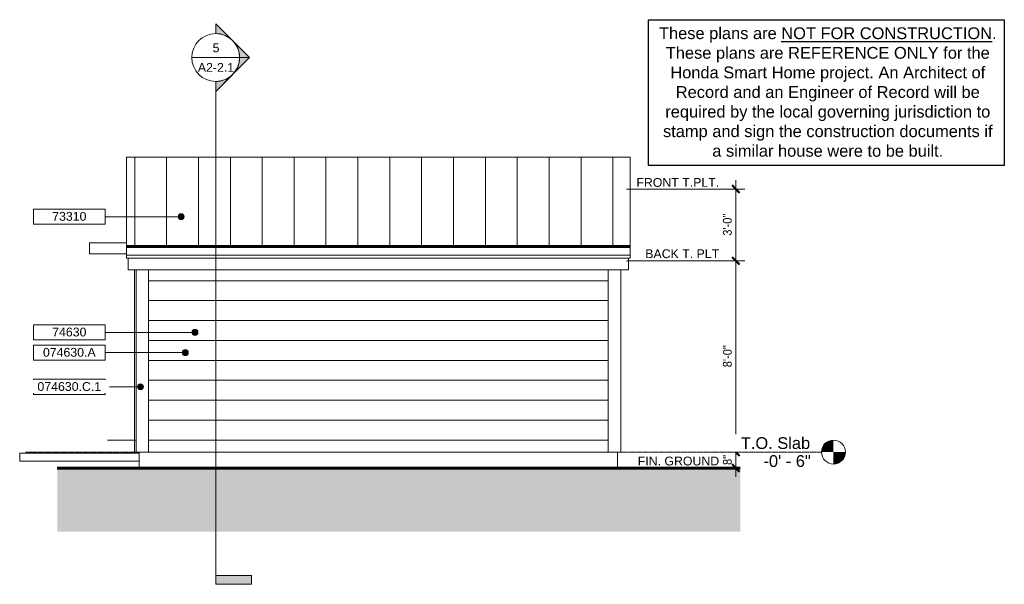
# Model space of a CAD drawing. Header units: inches. Extents: x -90 to 404, y -72 to 211.
import ezdxf

# ---------------------------------------------------------------- set-up
doc = ezdxf.new("R2010")
doc.units = ezdxf.units.IN
doc.header["$MEASUREMENT"] = 0
doc.linetypes.add('Grid Line 1_2_', pattern=[0.875, 0.5, -0.125, 0.125, -0.125])
doc.linetypes.add('IMPORT-CENTER4', pattern=[0.439, 0.25, -0.063, 0.063, -0.063])
for name, color, linetype, lineweight in [('A-ANNO-DIMS', 1, 'Continuous', 9), ('A-ANNO-DIMS-48', 1, 'Continuous', 9), ('A-ANNO-NOTE', 2, 'Continuous', 9), ('A-ANNO-SYMB', 6, 'Continuous', 9), ('A-ANNO-TEXT', 2, 'Continuous', 9), ('A-DETL', 5, 'Continuous', 60), ('A-DETL-GENF', 3, 'Continuous', 9), ('A-DOOR', 1, 'Continuous', 18), ('A-FLOR-LEVL', 6, 'Continuous', 9), ('A-FLOR-OTLN', 6, 'Continuous', 18), ('A-GENM', 6, 'Continuous', 9), ('A-ROOF', 4, 'Continuous', 18), ('A-ROOF-OTLN', 4, 'Continuous', 9), ('A-ROOF-PATT', 8, 'Continuous', 18), ('A-WALL-MBNI', 2, 'Continuous', 18), ('A-WALL-PATT', 2, 'Continuous', 18), ('ECON', 7, 'IMPORT-CENTER4', 9), ('EUTL', 7, 'Continuous', 9), ('I-WALL', 2, 'Continuous', 18), ('RCP_VC_dwg', 8, 'Continuous', 9), ('S-FNDN-FTNG', 4, 'Continuous', 18)]:
    doc.layers.add(name, color=color, linetype=linetype, lineweight=lineweight)
doc.styles.add('Arial', font='arial.ttf', dxfattribs={"height": 4.425898})
doc.styles.add('Arial_1', font='arial.ttf', dxfattribs={"width": 0.9, "height": 4.425898})
doc.styles.add('Arial_2', font='arial.ttf', dxfattribs={"height": 5.901198})
doc.dimstyles.new('Linear_-_3_32__Arial_2', dxfattribs={"dimscale": 12, "dimtxt": 4.5, "dimasz": 0.3125, "dimexe": 0.375, "dimexo": 0.375, "dimgap": 0.0625, "dimtad": 1, "dimdec": 3, "dimrnd": 0.125, "dimzin": 3, "dimdsep": 46, "dimlunit": 4, "dimtxsty": 'Arial_1', "dimblk1": 'OBLIQUE', "dimblk2": 'OBLIQUE', "dimsah": 1, "dimcen": 0.09, "dimdle": 0.375, "dimazin": 0, "dimtfac": 1, "dimtdec": 3, "dimtix": 1, "dimtmove": 0, "dimatfit": 3, "dimfxl": 1, "dimtvp": 1, "dimfrac": 2, "dimtolj": 1, "dimtzin": 0, "dimarcsym": 2})

# ---------------------------------------------------------------- blocks, each defined once
blk = doc.blocks.new('Two panel out-swing French Style - 5880FR-2991159-Exterior North Elevation Visitors Center')
at = {"layer": 'A-DOOR'}
for p, q in [((-32.09, -6), (-32.09, 85.52)), ((-31.34, -6), (-32.09, -6))]:
    blk.add_line(p, q, dxfattribs=at)
blk = doc.blocks.new('Visitors Center Slab Stem Wall - Visitors Center Slab Stem Wall-2287425-Exterior North Elevation Visitors Center')
at = {"layer": 'S-FNDN-FTNG'}
for p, q in [((-29.71, -14), (-29.71, -10)), ((210.29, -14), (210.29, -10))]:
    blk.add_line(p, q, dxfattribs=at)
blk = doc.blocks.new('RCP_VC_dwg_LWMF-3124424-Exterior North Elevation Visitors Center')
at = {"layer": 'EUTL'}
for p, q in [((-43.43, 0), (-35.96, 0)), ((-35.96, 0), (-43.43, 0))]:
    blk.add_line(p, q, dxfattribs=at)
at = {"layer": 'EUTL', "flags": 128}
blk.add_lwpolyline([(-45.7, 0), (-34.71, 0), (-31.34, 0)], dxfattribs=at)
blk = doc.blocks.new('RCP_VC_dwg-3010891-Exterior North Elevation Visitors Center')
at = {"layer": 'ECON'}
blk.add_line((-32.11, 0), (-39.7, 0), dxfattribs=at)
blk.add_blockref('RCP_VC_dwg_LWMF-3124424-Exterior North Elevation Visitors Center', (0, 0))
blk = doc.blocks.new('Section - 3_32_ x 3_8_-54337-Exterior North Elevation Visitors Center')
at = {"layer": 'A-ANNO-SYMB'}
blk.add_hatch(color=256, dxfattribs=at).paths.add_polyline_path([(26.66, -67.87), (8.66, -67.87), (8.66, -72.37), (26.66, -72.37)], flags=0)
for p, q in [((8.66, -72.37), (8.66, -67.87)), ((8.66, -67.87), (26.66, -67.87)), ((26.66, -67.87), (26.66, -72.37)), ((26.66, -72.37), (8.66, -72.37))]:
    blk.add_line(p, q, dxfattribs=at)
blk = doc.blocks.new('Section - Section Head - Filled-22785-Exterior North Elevation Visitors Center')
at = {"layer": 'A-ANNO-SYMB'}
h = blk.add_hatch(color=256, dxfattribs=at)
edge = h.paths.add_edge_path(flags=0)
edge.add_arc((8.66, 192), 12.02, 47.9216, 90)
edge.add_line((8.66, 204.02), (8.66, 208.97))
edge.add_line((8.66, 208.97), (16.72, 200.92))
h = blk.add_hatch(color=256, dxfattribs=at)
edge = h.paths.add_edge_path(flags=0)
edge.add_line((17.15, 200.49), (25.63, 192))
edge.add_line((25.63, 192), (20.66, 192))
edge.add_arc((8.66, 192), 12, 0, 45)
h = blk.add_hatch(color=256, dxfattribs=at)
edge = h.paths.add_edge_path(flags=0)
edge.add_arc((8.66, 192), 12, 315, 360)
edge.add_line((20.66, 192), (25.63, 192))
edge.add_line((25.63, 192), (17.15, 183.51))
h = blk.add_hatch(color=256, dxfattribs=at)
edge = h.paths.add_edge_path(flags=0)
edge.add_line((16.72, 183.08), (8.66, 175.03))
edge.add_line((8.66, 175.03), (8.66, 179.98))
edge.add_arc((8.66, 192), 12.02, 270, 312.0784)
for p, q in [((25.63, 192), (8.66, 208.97)), ((8.66, 204), (8.66, 208.97)), ((16.72, 200.92), (8.66, 208.97)), ((8.66, 208.97), (8.66, 204.02)), ((25.63, 192), (17.15, 200.49)), ((25.63, 192), (8.66, 175.03)), ((17.15, 183.51), (25.63, 192)), ((20.66, 192), (25.63, 192)), ((25.63, 192), (20.66, 192)), ((8.66, 175.03), (16.72, 183.08)), ((8.66, 180), (8.66, 175.03)), ((8.66, 179.98), (8.66, 175.03))]:
    blk.add_line(p, q, dxfattribs=at)
for radius, start, end in [(12, 90, 270), (12.02, 47.9216, 90), (12, 270, 90), (12, 0, 45), (12, 315, 360), (12.02, 270, 312.0784)]:
    blk.add_arc((8.66, 192), radius, start, end, dxfattribs=at)
blk = doc.blocks.new('DIMBLOCK1-Exterior North Elevation Visitors Center')
at = {"layer": 'A-ANNO-DIMS-48', "lineweight": 50, "transparency": 16777216}
for p, q in [((269.72, -6), (267.85, -4.12)), ((269.72, -6), (271.6, -7.88)), ((269.72, -14), (267.85, -12.13)), ((269.72, -14), (271.6, -15.88))]:
    blk.add_line(p, q, dxfattribs=at)
at = {"layer": 'A-ANNO-DIMS-48', "transparency": 16777216}
for p, q in [((271.57, -6), (265.22, -6)), ((269.72, -18.5), (269.72, -6)), ((269.72, -6), (271.57, -6)), ((271.57, -14), (265.22, -14)), ((269.72, -14), (271.57, -14))]:
    blk.add_line(p, q, dxfattribs=at)
at = {"layer": 'A-ANNO-DIMS-48', "color": 0, "transparency": 16777216, "insert": (263.23, -12.49), "char_height": 4.426, "width": 5.9815, "attachment_point": 1, "rotation": 90, "line_spacing_factor": 0.938532, "style": 'Arial_1'}
blk.add_mtext('8"', dxfattribs=at)
blk = doc.blocks.new('_Oblique')
at = {"color": 0, "linetype": 'ByBlock', "lineweight": -2}
blk.add_line((-0.5, -0.5), (0.5, 0.5), dxfattribs=at)
blk = doc.blocks.new('DIMBLOCK2-Exterior North Elevation Visitors Center')
at = {"layer": 'A-ANNO-DIMS-48', "transparency": 16777216}
for p, q in [((214.79, 90), (274.22, 90)), ((269.72, 90), (214.79, 90)), ((269.72, -6), (269.72, 90)), ((271.57, -6), (265.22, -6)), ((269.72, -6), (271.57, -6))]:
    blk.add_line(p, q, dxfattribs=at)
at = {"layer": 'A-ANNO-DIMS-48', "lineweight": 50, "transparency": 16777216}
for p, q in [((269.72, 90), (267.85, 91.87)), ((269.72, 90), (271.6, 88.12)), ((269.72, -6), (267.85, -4.12)), ((269.72, -6), (271.6, -7.88))]:
    blk.add_line(p, q, dxfattribs=at)
at = {"layer": 'A-ANNO-DIMS-48', "color": 0, "transparency": 16777216, "insert": (263.23, 36.57), "char_height": 4.426, "width": 13.0431, "attachment_point": 1, "rotation": 90, "line_spacing_factor": 0.938532, "style": 'Arial_1'}
blk.add_mtext('8\'-0"', dxfattribs=at)
blk = doc.blocks.new('DIMBLOCK3-Exterior North Elevation Visitors Center')
at = {"layer": 'A-ANNO-DIMS-48', "transparency": 16777216}
for p, q in [((269.72, 90), (269.72, 130.5)), ((214.79, 126), (274.22, 126)), ((269.72, 126), (214.79, 126)), ((214.79, 90), (274.22, 90)), ((269.72, 90), (214.79, 90))]:
    blk.add_line(p, q, dxfattribs=at)
at = {"layer": 'A-ANNO-DIMS-48', "lineweight": 50, "transparency": 16777216}
for p, q in [((269.72, 126), (267.85, 127.88)), ((269.72, 126), (271.6, 124.13)), ((269.72, 90), (267.85, 91.87)), ((269.72, 90), (271.6, 88.12))]:
    blk.add_line(p, q, dxfattribs=at)
at = {"layer": 'A-ANNO-DIMS-48', "color": 0, "transparency": 16777216, "insert": (263.23, 102.57), "char_height": 4.426, "width": 13.0431, "attachment_point": 1, "rotation": 90, "line_spacing_factor": 0.938532, "style": 'Arial_1'}
blk.add_mtext('3\'-0"', dxfattribs=at)
blk = doc.blocks.new('Keynote Tag - Keynote Number - Boxed - Small-135510-Exterior North Elevation Visitors Center')
at = {"layer": 'A-ANNO-NOTE'}
for p, q in [((-82.8, 50.3), (-82.8, 57.85)), ((-82.8, 57.85), (-46.8, 57.85)), ((-46.8, 57.85), (-46.8, 50.3)), ((-82.8, 50.3), (-46.8, 50.3))]:
    blk.add_line(p, q, dxfattribs=at)
blk = doc.blocks.new('Level - Level Head - Circle-50818-Exterior North Elevation Visitors Center')
at = {"layer": 'A-FLOR-LEVL'}
h = blk.add_hatch(color=256, dxfattribs=at)
edge = h.paths.add_edge_path(flags=0)
edge.add_line((318.7, -6), (312.7, -6))
edge.add_arc((318.7, -6), 6, 90, 180, ccw=False)
edge.add_line((318.7, 0), (318.7, -6))
h = blk.add_hatch(color=256, dxfattribs=at)
edge = h.paths.add_edge_path(flags=0)
edge.add_line((318.7, -12), (318.7, -6))
edge.add_line((318.7, -6), (324.7, -6))
edge.add_arc((318.7, -6), 6, 270, 360, ccw=False)
blk.add_circle((318.7, -6), 6, dxfattribs=at)

msp = doc.modelspace()

# ---------------------------------------------------------------- hatches: boundary and pattern name
at = {"layer": 'A-ANNO-NOTE'}
h = msp.add_hatch(color=256, dxfattribs=at)
edge = h.paths.add_edge_path(flags=0)
edge.add_arc((-8.6738, 112.135), 1.5, 0, 360)
h = msp.add_hatch(color=256, dxfattribs=at)
edge = h.paths.add_edge_path(flags=0)
edge.add_arc((-1.7709, 54.0745), 1.5, 0, 360)
h = msp.add_hatch(color=256, dxfattribs=at)
edge = h.paths.add_edge_path(flags=0)
edge.add_arc((-6.5954, 43.8894), 1.5, 0, 360)
h = msp.add_hatch(color=256, dxfattribs=at)
edge = h.paths.add_edge_path(flags=0)
edge.add_arc((-29.1099, 26.7355), 1.5, 0, 360)
at = {"layer": 'A-DETL-GENF'}
msp.add_hatch(color=9, dxfattribs=at).paths.add_polyline_path([(86.8233, -46), (271.9271, -46), (271.9271, -14), (-70.8473, -14), (-70.8473, -46), (-12.4079, -46)], flags=0)
at = {"layer": 'A-ROOF-PATT', "lineweight": 9}
h = msp.add_hatch(dxfattribs=at)
h.set_pattern_fill('FP_2', color=256, style=0, pattern_type=2)
h.set_pattern_definition([(90, (0, 0.878), (-16, 1e-15), [])])
h.paths.add_polyline_path([(37.2077, 97.7477), (216.6611, 97.7477), (216.6611, 141.9352), (-36.0889, 141.9352), (-36.0889, 97.7477), (12.3999, 97.7477)], flags=0)
at = {"layer": 'A-WALL-PATT', "lineweight": 9}
h = msp.add_hatch(dxfattribs=at)
h.set_pattern_fill('FP_1', color=256, style=0, pattern_type=2)
h.set_pattern_definition([(0, (-27.151, 0), (0, 10), [])])
h.paths.add_polyline_path([(-25.0889, -6), (205.6611, -6), (205.6611, 85.5198), (-25.0889, 85.5198), (-25.0889, -2.2824)], flags=0)

# ---------------------------------------------------------------- linework, layer by layer
msp.add_lwpolyline([(225.8864, 210.9932), (404.4575, 210.9932), (404.4575, 137.8434), (225.8864, 137.8434)], close=True)
at = {"layer": 'A-ANNO-NOTE'}
for p, q in [((-8.6738, 112.135), (-46.7998, 112.135)), ((-1.7709, 54.0745), (-46.7998, 54.0745)), ((-6.5954, 43.8894), (-46.7998, 43.8894)), ((-29.1099, 26.7355), (-46.7998, 26.7355))]:
    msp.add_line(p, q, dxfattribs=at)
for centre in [(-8.6738, 112.135), (-1.7709, 54.0745), (-6.5954, 43.8894), (-29.1099, 26.7355)]:
    msp.add_circle(centre, 1.5, dxfattribs=at)
at = {"layer": 'A-ANNO-SYMB'}
for p, q in [((-3.3359, 192), (20.6641, 192)), ((8.6641, 180), (8.6641, -67.8687))]:
    msp.add_line(p, q, dxfattribs=at)
at = {"layer": 'A-DETL'}
msp.add_line((271.9271, -14), (-70.8473, -14), dxfattribs=at)
at = {"layer": 'A-FLOR-OTLN'}
for p, q in [((-89.7139, -6.5), (-29.7139, -6.5)), ((-89.7139, -10.5), (-89.7139, -6.5)), ((-29.7139, -6), (-29.7139, -10)), ((210.2861, -6), (210.2861, -10)), ((-29.7139, -10.5), (-89.7139, -10.5))]:
    msp.add_line(p, q, dxfattribs=at)
at = {"layer": 'A-GENM'}
for p, q in [((-54.7139, 99), (-36.0889, 99)), ((-54.7139, 93.5), (-54.7139, 99)), ((-36.0889, 93.5), (-54.7139, 93.5))]:
    msp.add_line(p, q, dxfattribs=at)
at = {"layer": 'A-ROOF'}
for p, q in [((216.6611, 141.9352), (-36.0889, 141.9352)), ((-36.0889, 141.9352), (-36.0889, 97.7477)), ((216.6611, 97.7477), (216.6611, 141.9352))]:
    msp.add_line(p, q, dxfattribs=at)
at = {"layer": 'A-ROOF-OTLN'}
for p, q in [((-36.0889, 91.2698), (-36.0889, 97.7477)), ((216.6611, 97.7477), (-36.0889, 97.7477)), ((216.6611, 97.2477), (-36.0889, 97.2477)), ((216.6611, 96.7477), (-36.0889, 96.7477)), ((216.6611, 97.7477), (216.6611, 91.2698)), ((216.6611, 92.7477), (-36.0889, 92.7477)), ((216.6611, 91.2698), (-36.0889, 91.2698)), ((-35.3389, 85.5198), (-35.3389, 91.2698)), ((215.9111, 85.5198), (215.9111, 91.2698)), ((215.9111, 85.5198), (-35.3389, 85.5198))]:
    msp.add_line(p, q, dxfattribs=at)
at = {"layer": 'A-WALL-MBNI', "lineweight": 9}
for p, q in [((-31.3389, 85.5198), (-31.3389, -6)), ((-25.0889, 85.5198), (-25.0889, -6)), ((205.6611, -6), (205.6611, 85.5198)), ((211.9111, -6), (211.9111, 85.5198)), ((-25.0889, -6), (-31.3389, -6)), ((211.9111, -6), (205.6611, -6))]:
    msp.add_line(p, q, dxfattribs=at)
at = {"layer": 'I-WALL'}
msp.add_line((-25.0889, -6), (205.6611, -6), dxfattribs=at)

# ---------------------------------------------------------------- block references
at = {"layer": 'A-ANNO-NOTE'}
for p in [(0, 58.0605), (0, 0), (0, -10.1851), (0, -27.339)]:
    msp.add_blockref('Keynote Tag - Keynote Number - Boxed - Small-135510-Exterior North Elevation Visitors Center', p, dxfattribs=at)
at = {"layer": 'A-ANNO-SYMB'}
for name in ['Section - Section Head - Filled-22785-Exterior North Elevation Visitors Center', 'Section - 3_32_ x 3_8_-54337-Exterior North Elevation Visitors Center']:
    msp.add_blockref(name, (0, 0), dxfattribs=at)
at = {"layer": 'A-DOOR'}
msp.add_blockref('Two panel out-swing French Style - 5880FR-2991159-Exterior North Elevation Visitors Center', (0, 0), dxfattribs=at)
at = {"layer": 'A-FLOR-LEVL'}
msp.add_blockref('Level - Level Head - Circle-50818-Exterior North Elevation Visitors Center', (0, 0), dxfattribs=at)
at = {"layer": 'RCP_VC_dwg', "color": 7}
msp.add_blockref('RCP_VC_dwg-3010891-Exterior North Elevation Visitors Center', (0, 0), dxfattribs=at)
at = {"layer": 'S-FNDN-FTNG'}
msp.add_blockref('Visitors Center Slab Stem Wall - Visitors Center Slab Stem Wall-2287425-Exterior North Elevation Visitors Center', (0, 0), dxfattribs=at)

# ---------------------------------------------------------------- texts
at = {"insert": (315.8611, 207.1509), "char_height": 5.9011976, "width": 170.64303, "attachment_point": 2, "style": 'Arial'}
msp.add_mtext('These plans are {\\LNOT FOR CONSTRUCTION}. These plans are REFERENCE ONLY for the Honda Smart Home project. An Architect of Record and an Engineer of Record will be required by the local governing jurisdiction to stamp and sign the construction documents if a similar house were to be built.', dxfattribs=at)
at = {"layer": 'A-ANNO-SYMB', "char_height": 4.4259, "attachment_point": 2, "line_spacing_factor": 0.938532, "style": 'Arial'}
for s, insert, width in [('5', (8.8178, 199.0846), 4.104), ('A2-2.1', (8.8178, 189.2664), 21.708)]:
    msp.add_mtext(s, dxfattribs=dict(at, insert=insert, width=width))
at = {"layer": 'A-ANNO-TEXT', "color": 7, "char_height": 4.425898, "attachment_point": 3, "line_spacing_factor": 0.938532, "style": 'Arial'}
for s, insert, width in [('FRONT T.PLT.', (261.3558, 131.539), 49.41), ('BACK T. PLT', (261.3558, 95.7555), 44.172), ('FIN. GROUND', (261.3558, -8.2854), 48.546)]:
    msp.add_mtext(s, dxfattribs=dict(at, insert=insert, width=width))
at = {"layer": 'A-FLOR-LEVL', "insert": (307.3204, -7.5563), "char_height": 5.9012, "width": 28.224, "attachment_point": 3, "line_spacing_factor": 0.938532, "style": 'Arial_2', "bg_fill": 3, "box_fill_scale": 1.25, "bg_fill_color": 0, "bg_fill_transparency": 0}
msp.add_mtext('-0\' - 6"', dxfattribs=at)

# ---------------------------------------------------------------- dimensions: what is measured, and where the dimension line sits
at = {"layer": 'A-ANNO-DIMS'}
for base, p1, p2, override, picture, middle in [((269.722, 126), (210.2861, 90), (210.2861, 126), {"dimpost": '<>', "dimfxl": 36}, 'DIMBLOCK3-Exterior North Elevation Visitors Center', (266.7108, 108)), ((269.722, 90), (267.0704, -6), (210.2861, 90), {"dimpost": '<>', "dimfxl": 111.536767}, 'DIMBLOCK2-Exterior North Elevation Visitors Center', (266.7123, 42)), ((269.722, -6), (267.0704, -14), (267.0704, -6), {"dimpost": '<>', "dimfxl": 8}, 'DIMBLOCK1-Exterior North Elevation Visitors Center', (266.7123, -10))]:
    dim = msp.add_linear_dim(base=base, p1=p1, p2=p2, angle=90, dimstyle='Linear_-_3_32__Arial_2', override=override, dxfattribs=at)
    dim.commit()
    dim.dimension.update_dxf_attribs({"geometry": picture, "text_midpoint": middle})

# ---------------------------------------------------------------- next in the draw order: texts
at = {"layer": 'A-ANNO-NOTE', "char_height": 4.4259, "attachment_point": 2, "line_spacing_factor": 0.938532, "style": 'Arial', "bg_fill": 3, "box_fill_scale": 1.25, "bg_fill_color": 0, "bg_fill_transparency": 0}
for s, insert, width in [('73310', (-64.8135, 114.518), 20.52), ('74630', (-64.8135, 56.4575), 20.52), ('074630.A', (-64.8135, 46.2724), 31.59), ('074630.C.1', (-64.8135, 29.1185), 38.124)]:
    msp.add_mtext(s, dxfattribs=dict(at, insert=insert, width=width))
at = {"layer": 'A-FLOR-LEVL', "insert": (307.0264, 1.4593), "char_height": 5.9012, "width": 41.472, "attachment_point": 3, "line_spacing_factor": 0.938532, "style": 'Arial_2', "bg_fill": 3, "box_fill_scale": 1.25, "bg_fill_color": 0, "bg_fill_transparency": 0}
msp.add_mtext('T.O. Slab', dxfattribs=at)

# ---------------------------------------------------------------- next in the draw order: linework, layer by layer
at = {"layer": 'A-FLOR-LEVL', "linetype": 'Grid Line 1_2_'}
msp.add_line((-86.701, -6), (312.7015, -6), dxfattribs=at)

doc.saveas('drawing.dxf')
